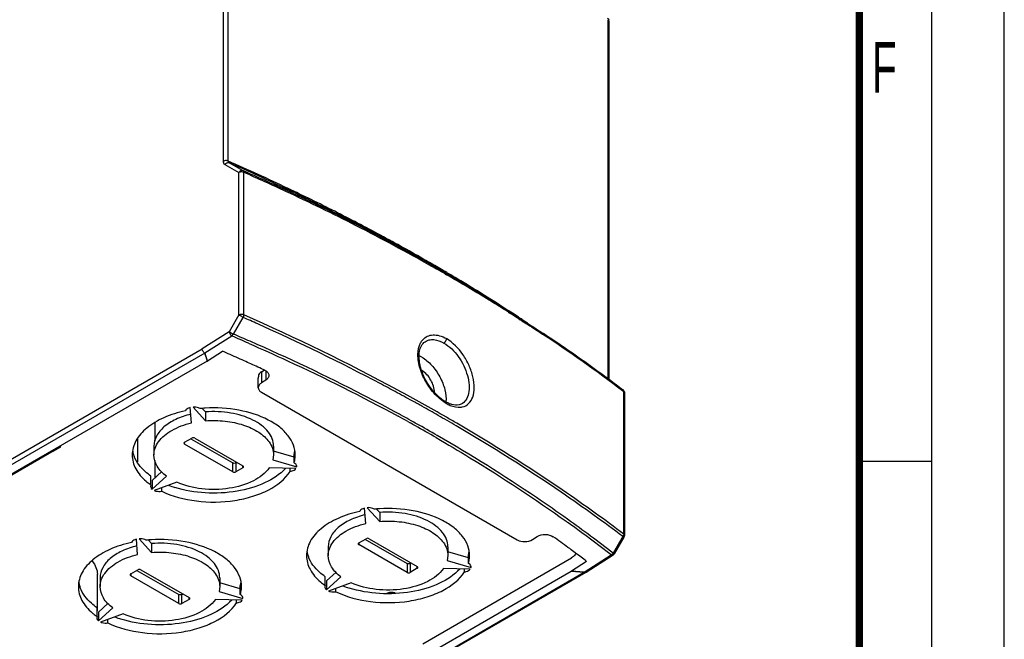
# Model space of a CAD drawing. Header units: millimetres. Extents: x 0 to 594, y 0 to 420.
# Tile 28 of 38: x 526 to 594, y 98 to 140. Entities that reach past the tile are written whole.
import ezdxf

# ---------------------------------------------------------------- set-up
doc = ezdxf.new("R2010")
doc.units = ezdxf.units.MM
doc.header["$LTSCALE"] = 32.67
doc.layers.get('0').update_dxf_attribs({"linetype": 'CONTINUOUS'})
doc.styles.add('TEXTSTYLE_2', font='txt', dxfattribs={"width": 0.6})

msp = doc.modelspace()

# ---------------------------------------------------------------- linework, layer by layer
at = {"color": 7, "linetype": 'CONTINUOUS'}
for p, q in [((594, 0), (594, 420)), ((566.7319, 140.3814), (566.7319, 115.6166)), ((541.4964, 130.0472), (540.5306, 130.5948)), ((554.5082, 123.5403), (555.4653, 122.9877)), ((555.4653, 122.9877), (555.5261, 122.9526)), ((555.5261, 122.9526), (555.5559, 122.9354)), ((559.749, 120.4026), (559.9417, 120.2808)), ((540.8264, 118.7717), (541.4965, 119.9255)), ((560.3729, 120.0064), (560.3976, 119.9905)), ((560.3976, 119.9905), (560.4669, 119.9462)), ((560.4669, 119.9462), (560.498, 119.9262)), ((560.498, 119.9262), (560.6569, 119.8242)), ((560.6569, 119.8242), (560.7236, 119.7813)), ((560.7236, 119.7813), (560.7672, 119.7532)), ((560.7672, 119.7532), (560.7982, 119.7332)), ((560.7982, 119.7332), (560.9809, 119.6151)), ((560.9809, 119.6151), (561.097, 119.5398)), ((561.097, 119.5398), (561.2149, 119.4632)), ((561.2149, 119.4632), (561.2457, 119.4431)), ((561.2457, 119.4431), (561.3139, 119.3987)), ((561.3139, 119.3987), (561.3474, 119.3768)), ((561.3474, 119.3768), (561.4004, 119.3422)), ((561.4004, 119.3422), (561.4311, 119.3221)), ((561.4311, 119.3221), (561.5569, 119.2397)), ((561.5569, 119.2397), (561.7082, 119.1403)), ((561.7082, 119.1403), (561.7389, 119.1201)), ((561.7389, 119.1201), (561.7818, 119.0918)), ((561.7818, 119.0918), (561.8125, 119.0716)), ((561.8125, 119.0716), (562.0311, 118.9271)), ((562.0311, 118.9271), (562.1848, 118.825)), ((554.0477, 118.2436), (554.0503, 118.2454)), ((562.1848, 118.825), (562.2153, 118.8048)), ((539.0439, 116.9175), (540.0893, 117.5843)), ((539.0305, 116.9094), (506.3025, 98.0139)), ((538.8515, 117.4472), (539.0305, 116.9094)), ((542.7578, 116.1632), (542.9638, 116.2905)), ((542.5473, 115.0755), (542.5473, 115.7282)), ((543.0697, 115.6041), (542.7578, 115.3984)), ((542.7669, 114.7599), (560.4098, 104.5738)), ((555.4651, 114.1007), (555.4657, 114.1004)), ((567.8021, 114.7165), (567.8021, 104.8835)), ((537.9328, 112.639), (537.8522, 113.7049)), ((538.0453, 113.7348), (538.8987, 112.7884)), ((538.8987, 113.4008), (538.6865, 113.6361)), ((556.5376, 113.9404), (556.5342, 113.9386)), ((538.8987, 113.4008), (538.8987, 112.7884)), ((552.3609, 113.1971), (552.277, 113.2429)), ((553.099, 112.7907), (552.9368, 112.8806)), ((535.4148, 112.6656), (535.4148, 111.4152)), ((534.2122, 111.516), (534.2122, 109.9636)), ((537.4602, 111.3079), (537.9552, 111.5937)), ((537.8845, 111.5529), (540.7836, 109.8791)), ((538.1673, 111.5937), (541.4907, 109.6749)), ((528.4093, 110.6956), (528.9396, 111.0018)), ((528.4093, 110.6956), (528.4093, 110.7772)), ((535.3505, 111.0426), (535.3505, 110.4302)), ((540.7836, 109.2667), (537.4602, 111.1855)), ((543.6005, 111.0426), (543.6005, 110.4302)), ((545.0207, 110.2705), (543.6005, 110.6974)), ((535.4148, 110.055), (535.4148, 108.8394)), ((543.5997, 110.4302), (543.56, 110.0972)), ((543.56, 110.0972), (545.1992, 109.6045)), ((545.0207, 109.8852), (545.0207, 110.4976)), ((540.9958, 109.8791), (541.0665, 109.9199)), ((541.4907, 109.5525), (540.9958, 109.2667)), ((545.1475, 109.493), (543.3011, 109.5395)), ((544.7498, 109.3014), (544.7498, 109.503)), ((545.1992, 109.6045), (545.1992, 109.6371)), ((545.1992, 109.6045), (545.2018, 109.6371)), ((584, 110), (589, 110)), ((535.1452, 108.3575), (535.1452, 108.9698)), ((535.9026, 109.2815), (535.2336, 108.6752)), ((535.2336, 108.0628), (536.2266, 108.9627)), ((535.2336, 108.6752), (535.2336, 108.0628)), ((535.1452, 108.3575), (535.1227, 108.2635)), ((536.9337, 108.5545), (535.3751, 107.9812)), ((535.8854, 107.9301), (535.8854, 108.1689)), ((549.9536, 105.6987), (549.873, 106.7647)), ((550.0662, 106.7946), (550.9195, 105.8482)), ((550.9195, 106.4605), (550.7073, 106.6959)), ((550.9195, 106.4605), (550.9195, 105.8482)), ((534.2205, 103.5554), (534.1398, 104.6214)), ((534.333, 104.6513), (535.1864, 103.7049)), ((549.481, 104.3677), (549.976, 104.6535)), ((549.9053, 104.6127), (552.8044, 102.9389)), ((550.1882, 104.6535), (553.5116, 102.7347)), ((561.4611, 104.6001), (561.7841, 104.7994)), ((563.0403, 104.6824), (562.887, 104.7925)), ((567.7683, 104.758), (567.0982, 103.6042)), ((567.6926, 104.8011), (567.4692, 104.4165)), ((535.1864, 104.3172), (534.9741, 104.5526)), ((535.1864, 104.3172), (535.1864, 103.7049)), ((547.3713, 104.1024), (547.3713, 103.49)), ((552.8044, 102.3265), (549.481, 104.2452)), ((555.6213, 104.1024), (555.6213, 103.49)), ((567.4692, 104.4165), (567.0225, 103.6473)), ((553.9005, 97.4071), (564.1535, 103.3267)), ((555.6205, 103.49), (555.5808, 103.157)), ((557.0415, 103.3303), (555.6213, 103.7572)), ((557.0415, 102.945), (557.0415, 103.5574)), ((564.4322, 103.663), (564.407, 103.6817)), ((567.0165, 103.519), (565.1519, 102.3296)), ((553.0166, 102.9389), (553.0873, 102.9797)), ((553.5116, 102.6123), (553.0166, 102.3265)), ((557.1683, 102.5528), (555.322, 102.5993)), ((555.5808, 103.157), (557.2201, 102.6643)), ((556.7706, 102.3612), (556.7706, 102.5628)), ((557.2201, 102.6643), (557.2201, 102.6969)), ((557.2201, 102.6643), (557.2226, 102.6969)), ((565.1916, 103.0915), (564.1462, 102.4247)), ((531.4048, 83.521), (564.1328, 102.4166)), ((531.4498, 99.6731), (531.4498, 102.204)), ((531.6382, 101.9591), (531.6382, 101.3467)), ((565.1489, 102.3278), (531.6801, 83.0046)), ((533.7479, 102.2244), (534.2429, 102.5102)), ((537.0713, 100.1832), (533.7479, 102.1019)), ((534.1722, 102.4694), (537.0713, 100.7955)), ((534.455, 102.5102), (537.7784, 100.5914)), ((539.8882, 101.9591), (539.8882, 101.3467)), ((547.166, 101.4172), (547.166, 102.0296)), ((547.9234, 102.3412), (547.2545, 101.735)), ((547.2545, 101.1226), (548.2474, 102.0225)), ((565.0299, 102.3439), (564.1462, 102.4247)), ((565.1519, 102.3296), (565.1489, 102.3278)), ((539.8874, 101.3467), (539.8476, 101.0137)), ((541.3084, 101.187), (539.8882, 101.6139)), ((541.3084, 100.8017), (541.3084, 101.4141)), ((547.166, 101.4172), (547.1435, 101.3233)), ((547.2545, 101.735), (547.2545, 101.1226)), ((548.9545, 101.6143), (547.3959, 101.041)), ((547.9062, 100.9899), (547.9062, 101.2287)), ((537.2835, 100.7955), (537.3542, 100.8364)), ((539.8476, 101.0137), (541.4869, 100.521)), ((541.4869, 100.521), (541.4869, 100.5536)), ((541.4869, 100.521), (541.4895, 100.5536)), ((551.4256, 100.8772), (551.4094, 100.8679)), ((531.4329, 99.2739), (531.4329, 99.8863)), ((532.1903, 100.1979), (531.5213, 99.5917)), ((531.5213, 98.9793), (532.5143, 99.8792)), ((537.7784, 100.469), (537.2835, 100.1832)), ((541.4352, 100.4095), (539.5888, 100.456)), ((541.0375, 100.2179), (541.0375, 100.4195)), ((531.4329, 99.2739), (531.4104, 99.18)), ((531.5213, 99.5917), (531.5213, 98.9793)), ((533.2214, 99.471), (531.6628, 98.8977)), ((532.1731, 98.8466), (532.1731, 99.0854))]:
    msp.add_line(p, q, dxfattribs=at)
at = {"color": 2, "linetype": 'CONTINUOUS'}
msp.add_line((589, 5), (589, 415), dxfattribs=at)
at = {"color": 9, "linetype": 'CONTINUOUS'}
for p, q in [((540.1422, 130.6997), (540.1422, 155.5886)), ((540.4705, 130.7125), (540.4705, 155.6014)), ((566.6808, 115.6535), (566.6808, 140.4688)), ((540.2467, 130.4714), (541.2124, 129.9237)), ((541.2124, 120.0908), (541.2124, 129.9237)), ((541.541, 120.1034), (541.541, 129.9364)), ((555.4309, 122.923), (555.5171, 122.8733)), ((555.6056, 122.9834), (555.5458, 123.0187)), ((559.7999, 120.2887), (559.9028, 120.2237)), ((541.2124, 120.0908), (540.5423, 118.937)), ((541.4965, 119.9255), (541.4785, 119.9359)), ((560.3344, 119.9495), (560.4286, 119.8894)), ((560.496, 119.9381), (560.4006, 120.0007)), ((560.4286, 119.8894), (560.4597, 119.8695)), ((560.4597, 119.8695), (560.6188, 119.7675)), ((560.5257, 119.9186), (560.496, 119.9381)), ((560.6806, 119.8167), (560.5257, 119.9186)), ((560.6188, 119.7675), (560.6854, 119.7247)), ((560.751, 119.7703), (560.6806, 119.8167)), ((560.6854, 119.7247), (560.7292, 119.6966)), ((560.7292, 119.6966), (560.9431, 119.5586)), ((560.7806, 119.7508), (560.751, 119.7703)), ((560.796, 119.7406), (560.7806, 119.7508)), ((561.0043, 119.6027), (560.796, 119.7406)), ((560.9431, 119.5586), (561.0593, 119.4834)), ((561.1241, 119.5231), (561.0043, 119.6027)), ((540.5423, 118.937), (538.6809, 117.7497)), ((561.0593, 119.4834), (561.1773, 119.4068)), ((561.1773, 119.4068), (561.2081, 119.3868)), ((561.2081, 119.3868), (561.2764, 119.3424)), ((561.2764, 119.3424), (561.363, 119.2859)), ((561.363, 119.2859), (561.3938, 119.2658)), ((561.3938, 119.2658), (561.5197, 119.1835)), ((561.5197, 119.1835), (561.6711, 119.0842)), ((561.6711, 119.0842), (561.7449, 119.0357)), ((561.7449, 119.0357), (561.7755, 119.0156)), ((561.7755, 119.0156), (561.9944, 118.8712)), ((561.9944, 118.8712), (562.1482, 118.7692)), ((540.7283, 118.6364), (538.8669, 117.4491)), ((562.1482, 118.7692), (562.1788, 118.7489)), ((504.9819, 98.2936), (538.6809, 117.7497)), ((541.8796, 118.1394), (541.9066, 118.1277)), ((538.8515, 117.4472), (505.5675, 98.2306)), ((539.0439, 116.9175), (538.8669, 117.4491)), ((542.7578, 116.1632), (542.7578, 115.3984)), ((543.0698, 116.2246), (543.0697, 115.6041)), ((551.0408, 115.3111), (550.991, 115.3374)), ((551.8458, 114.882), (551.6254, 115.0002)), ((551.9845, 114.8074), (551.8458, 114.882)), ((567.6685, 114.8662), (567.7507, 114.8042)), ((567.7507, 104.9712), (567.7507, 114.8042)), ((552.8538, 112.7362), (553.016, 112.6463)), ((528.4093, 110.6956), (521.3382, 106.6131)), ((537.4602, 111.1855), (537.4602, 111.3079)), ((540.7836, 109.2667), (540.7836, 109.8791)), ((540.9958, 109.8791), (540.9958, 109.2667)), ((541.4907, 109.5525), (541.4907, 109.6749)), ((567.7073, 104.7927), (567.6926, 104.8011)), ((549.481, 104.3677), (549.481, 104.2452)), ((565.0299, 102.3439), (566.8913, 103.5312)), ((567.0225, 103.6473), (567.0831, 103.6126)), ((552.8044, 102.9389), (552.8044, 102.3265)), ((553.0166, 102.9389), (553.0166, 102.3265)), ((553.5116, 102.6123), (553.5116, 102.7347)), ((531.7428, 83.1183), (565.0268, 102.3349)), ((533.7479, 102.2244), (533.7479, 102.1019)), ((564.1328, 102.4166), (565.0268, 102.3349)), ((537.0713, 100.1832), (537.0713, 100.7955)), ((537.2835, 100.1832), (537.2835, 100.7955)), ((537.7784, 100.469), (537.7784, 100.5914))]:
    msp.add_line(p, q, dxfattribs=at)
at = {"color": 7, "linetype": 'CONTINUOUS', "const_width": 0.5}
msp.add_lwpolyline([(584, 410), (584, 10)], dxfattribs=at)
at = {"color": 7, "linetype": 'CONTINUOUS'}
msp.add_lwpolyline([(564.1328, 102.4166), (564.1373, 102.4192), (564.1417, 102.4219), (564.1462, 102.4247)], dxfattribs=at)
for centre, radius, start, end in [((566.4797, 140.381), 0.2522, 0.050211, 16.978971), ((490.3012, 10.1115), 130.3357, 59.204259, 59.955954), ((491.8021, 12.6292), 127.4046, 58.431749, 59.204354), ((493.2508, 14.9884), 124.6361, 57.755149, 58.431409), ((494.3772, 16.7759), 122.5233, 57.409047, 57.648049), ((485.4865, -11.0643), 141.1378, 66.406546, 66.914916), ((498.8783, 23.5841), 114.3615, 53.603999, 56.369761), ((481.6995, -16.0327), 145.818, 66.233111, 66.394993), ((482.2491, -14.7872), 144.4566, 65.751179, 66.233491), ((482.5689, -14.0745), 143.6754, 65.548685, 65.750765), ((552.7892, 115.4003), 2.0576, 59.933658, 65.463263), ((483.3559, -12.3486), 141.7786, 65.120617, 65.549512), ((502.6496, 28.7881), 107.9348, 52.935926, 53.576282), ((556.6079, 116.0793), 2.2849, 240.005715, 242.503925), ((539.4624, 104.1512), 9.5261, 93.453537, 95.607981), ((493.8951, 6.1411), 121.9804, 61.051369, 61.36), ((494.4372, 7.1202), 120.8613, 60.764805, 60.963628), ((495.2225, 8.5177), 119.2583, 59.977156, 60.766118), ((528.9095, 111.5603), 0.999, 235.773655, 239.948838), ((529.3724, 111.7533), 0.8673, 234.738858, 240.060082), ((535.8436, 111.0612), 1.9946, 189.524979, 197.872529), ((543.132, 111.0553), 1.9694, 343.547665, 350.971429), ((535.9395, 111.0909), 2.095, 197.839436, 200.666274), ((543.1449, 110.4397), 1.9561, 343.532662, 353.98837), ((543.2089, 110.431), 1.8915, 354.045616, 359.974538), ((538.9722, 115.1523), 7.2971, 249.094312, 252.604781), ((551.4832, 97.211), 9.5261, 93.453537, 95.607981), ((506.843, 26.3247), 97.9814, 52.106686, 54.400964), ((502.0885, 19.9963), 104.3401, 53.58799, 54.255969), ((567.552, 104.8835), 0.2501, 329.761498, 359.933271), ((535.7501, 95.0677), 9.5261, 93.453537, 95.607981), ((502.843, 21.0218), 103.0669, 53.321738, 53.587157), ((547.8644, 104.121), 1.9946, 189.524979, 197.872529), ((547.9603, 104.1507), 2.095, 197.839436, 200.666274), ((555.1528, 104.1151), 1.9694, 343.547665, 350.971429), ((555.1657, 103.4995), 1.9561, 343.532662, 353.98837), ((555.2297, 103.4908), 1.8915, 354.045616, 359.974538), ((503.5035, 21.907), 101.9625, 52.770631, 53.304691), ((566.883, 103.7292), 0.2489, 322.359727, 329.957548), ((532.1313, 101.9777), 1.9946, 189.524979, 197.872529), ((532.2272, 102.0074), 2.095, 197.839436, 200.666274), ((539.4196, 101.9718), 1.9694, 343.547665, 350.971429), ((539.4966, 101.3475), 1.8915, 354.045616, 359.974538), ((550.993, 108.212), 7.2971, 249.094312, 252.604781), ((539.4326, 101.3562), 1.9561, 343.532662, 353.98837), ((551.7553, 100.6324), 0.34, 48.401934, 59.953196), ((535.2599, 106.0687), 7.2971, 249.094312, 252.604781)]:
    msp.add_arc(centre, radius, start, end, dxfattribs=at)
at = {"color": 9, "linetype": 'CONTINUOUS'}
for centre, radius, start, end in [((478.9079, -9.2753), 152.9265, 64.561296, 66.261477), ((478.8887, -9.5285), 153.0825, 64.595875, 66.254732), ((478.7611, -12.1467), 155.4182, 64.970383, 66.193089), ((478.3366, -13.2964), 156.5581, 65.018297, 66.189561), ((481.2906, -6.958), 149.565, 62.953327, 65.018581), ((481.2105, -6.9327), 149.6575, 63.596596, 64.975533), ((480.8215, -5.446), 148.5656, 63.906922, 64.593748), ((480.8756, -5.1248), 148.3332, 63.871366, 64.559003), ((482.1743, -2.6843), 145.4904, 63.195979, 63.90703), ((482.2314, -2.3612), 145.255, 63.159577, 63.871475), ((483.0371, -3.2474), 145.5444, 62.892803, 63.595485), ((483.5927, 0.123), 142.3452, 62.481084, 63.196016), ((483.6528, 0.4475), 142.1071, 62.443818, 63.159614), ((485.0495, 2.9191), 139.1923, 61.749834, 62.481108), ((485.1168, 3.2528), 138.9427, 61.703701, 62.443863), ((485.6419, 1.6128), 139.953, 60.537169, 62.944374), ((486.5365, 3.4795), 137.9619, 60.479861, 62.913511), ((487.7355, 7.8685), 133.5611, 60.003882, 61.759874), ((486.573, 5.9576), 135.8709, 60.945904, 61.703743), ((488.0605, 8.6349), 132.8081, 60.182033, 60.94593), ((489.0614, 10.3874), 130.7899, 59.930426, 60.180723), ((488.9719, 7.6093), 133.0941, 60.043778, 60.515595), ((489.0356, 7.9254), 132.8617, 60.000563, 60.472986), ((489.7902, 11.6441), 129.3372, 59.442362, 59.93087), ((490.8704, 13.4719), 127.2141, 58.871559, 59.411498), ((490.2723, 9.8596), 130.4951, 59.25026, 60.001388), ((491.642, 14.7522), 125.7192, 58.635371, 58.87096), ((491.7732, 12.382), 127.5599, 58.478333, 59.250356), ((492.6503, 16.4005), 123.787, 57.855728, 58.636779), ((493.2693, 14.8222), 124.6976, 57.755387, 58.478161), ((493.9185, 18.4224), 121.4003, 57.347631, 57.854793), ((494.6943, 19.6346), 119.961, 57.032158, 57.347245), ((494.3474, 16.5349), 122.6738, 57.458784, 57.697614), ((495.2248, 20.4529), 118.9859, 56.786504, 57.032064), ((477.8598, -24.2786), 157.6212, 65.782706, 66.188305), ((564.6128, 159.9765), 47.5776, 239.607556, 240.00335), ((482.1314, -15.082), 147.4818, 62.166582, 65.830595), ((485.0337, -11.9663), 141.9823, 66.398463, 66.904502), ((499.3436, 24.085), 113.62, 53.033706, 56.424958), ((485.5789, -8.4637), 140.0195, 61.855655, 62.126585), ((486.7189, -6.3451), 137.6137, 61.127987, 61.688374), ((487.5907, -4.7614), 135.8059, 60.803652, 61.127467), ((488.4512, -3.2239), 134.044, 60.257593, 60.804138), ((556.8832, 116.348), 2.7284, 237.779022, 239.954874), ((556.3996, 114.7323), 1.0123, 277.309205, 282.534423), ((493.94, 6.292), 121.6603, 61.036767, 61.39118), ((489.6178, -1.1832), 131.6933, 59.63119, 60.25783), ((489.8989, -0.6153), 131.2378, 59.634123, 60.000329), ((494.5182, 7.336), 120.4668, 60.749233, 60.948683), ((495.3045, 8.7343), 118.8626, 59.959083, 60.750556), ((502.3239, 18.252), 108.4612, 52.937055, 54.232872), ((502.3134, 18.3314), 108.5748, 52.936966, 54.22245), ((504.8986, 23.7212), 101.0591, 53.802981, 54.363252), ((506.3677, 25.7219), 98.5769, 52.122634, 53.805313), ((574.1523, 115.9782), 12.9095, 240.049968, 240.238074), ((566.7067, 103.8663), 0.3844, 316.168894, 325.260214)]:
    msp.add_arc(centre, radius, start, end, dxfattribs=at)
at = {"color": 7, "linetype": 'CONTINUOUS'}
for centre, major_axis, ratio, start_param, end_param in [((539.0347, 117.116), (0.1747, 0.2203), 0.5487775, -2.1956505, -2.1327306), ((543.2973, 115.8625), (0.75, 0.0115), 0.5873369, 2.3646111, 2.8708446), ((543.2973, 116.1688), (0.5281, 0.9306), 0.5722902, -4.1929901, -3.9312785)]:
    msp.add_ellipse(centre, major_axis=major_axis, ratio=ratio, start_param=start_param, end_param=end_param, dxfattribs=at)
for points in [[(566.6323, 140.5811), (566.6734, 140.5501), (566.7059, 140.5039), (566.7209, 140.4547)], [(567.7028, 114.916), (567.7621, 114.8712), (567.8021, 114.7908), (567.8021, 114.7165)], [(538.1673, 111.5937), (538.1061, 111.6291), (538.0164, 111.6291), (537.9552, 111.5937)], [(540.9958, 109.8791), (540.9345, 109.8437), (540.8449, 109.8437), (540.7836, 109.8791)], [(541.5296, 109.636), (541.5219, 109.6526), (541.5066, 109.6658), (541.4907, 109.6749)], [(541.5347, 109.6137), (541.5347, 109.6213), (541.5328, 109.6291), (541.5296, 109.636)], [(545.1283, 109.8034), (545.0973, 109.8361), (545.06, 109.8631), (545.0207, 109.8852)], [(540.7836, 109.2667), (540.8449, 109.2313), (540.9345, 109.2313), (540.9958, 109.2667)], [(550.1882, 104.6535), (550.1269, 104.6889), (550.0373, 104.6889), (549.976, 104.6535)], [(567.0165, 103.519), (567.0407, 103.5344), (567.0625, 103.5544), (567.0801, 103.5772)], [(534.455, 102.5102), (534.3938, 102.5455), (534.3041, 102.5455), (534.2429, 102.5102)], [(553.0166, 102.9389), (552.9553, 102.9035), (552.8657, 102.9035), (552.8044, 102.9389)], [(553.5505, 102.6957), (553.5427, 102.7124), (553.5275, 102.7255), (553.5116, 102.7347)], [(553.5555, 102.6735), (553.5555, 102.6811), (553.5537, 102.6888), (553.5505, 102.6957)], [(557.1491, 102.8632), (557.1181, 102.8959), (557.0808, 102.9229), (557.0415, 102.945)], [(552.8044, 102.3265), (552.8657, 102.2911), (552.9553, 102.2911), (553.0166, 102.3265)], [(537.2835, 100.7955), (537.2222, 100.7602), (537.1326, 100.7602), (537.0713, 100.7955)], [(537.8173, 100.5524), (537.8096, 100.5691), (537.7943, 100.5822), (537.7784, 100.5914)], [(537.8224, 100.5302), (537.8224, 100.5378), (537.8205, 100.5455), (537.8173, 100.5524)], [(541.4159, 100.7199), (541.3849, 100.7526), (541.3476, 100.7796), (541.3084, 100.8017)], [(537.0713, 100.1832), (537.1326, 100.1478), (537.2222, 100.1478), (537.2835, 100.1832)]]:
    msp.add_open_spline(points, degree=3, dxfattribs=at)
at = {"color": 9, "linetype": 'CONTINUOUS'}
for points in [[(566.7282, 140.4061), (566.7206, 140.4312), (566.7017, 140.453), (566.6808, 140.4688)], [(566.732, 140.3814), (566.732, 140.3897), (566.7307, 140.3981), (566.7282, 140.4061)], [(541.5158, 130.0299), (541.5107, 130.0365), (541.504, 130.0442), (541.4957, 130.0448)], [(553.7392, 118.1616), (553.7806, 118.2409), (553.8309, 118.3164), (553.8896, 118.3839)], [(567.744, 114.854), (567.737, 114.8778), (567.7226, 114.901), (567.7028, 114.916)], [(567.7507, 114.8042), (567.7507, 114.8209), (567.7487, 114.8379), (567.744, 114.854)], [(567.6926, 104.8012), (567.716, 104.8357), (567.7345, 104.8747), (567.744, 104.9154)], [(567.744, 104.9154), (567.7482, 104.9336), (567.7507, 104.9524), (567.7507, 104.9712)], [(566.8913, 103.5312), (566.9259, 103.5481), (566.9573, 103.5723), (566.9839, 103.6001)], [(567.0165, 103.5189), (567.0053, 103.5118), (566.9917, 103.5077), (566.9784, 103.5068)]]:
    msp.add_open_spline(points, degree=3, dxfattribs=at)
for points, knots in [([(540.4705, 130.7125), (540.3926, 130.7468), (540.27, 130.7523), (540.165, 130.7129), (540.1422, 130.6997)], [0, 0, 0, 0, 0.7636448, 1, 1, 1, 1]), ([(540.2467, 130.4714), (540.213, 130.4908), (540.1537, 130.5629), (540.1424, 130.6519), (540.1422, 130.6997)], [0, 0, 0, 0, 0.4491044, 1, 1, 1, 1]), ([(540.2467, 130.4714), (540.2759, 130.5223), (540.3592, 130.6067), (540.4834, 130.6152), (540.5306, 130.5948)], [0, 0, 0, 0, 0.5332612, 1, 1, 1, 1]), ([(540.4705, 130.7125), (540.4705, 130.6996), (540.4741, 130.6547), (540.5023, 130.6104), (540.5306, 130.5948)], [0, 0, 0, 0, 0.2837946, 1, 1, 1, 1]), ([(541.4964, 130.0472), (541.4492, 130.0676), (541.325, 130.0591), (541.2416, 129.9747), (541.2124, 129.9237)], [0, 0, 0, 0, 0.4667, 1, 1, 1, 1]), ([(541.541, 129.9364), (541.463, 129.9708), (541.3403, 129.9765), (541.2352, 129.9369), (541.2124, 129.9237)], [0, 0, 0, 0, 0.7637524, 1, 1, 1, 1]), ([(541.541, 129.9364), (541.541, 129.9459), (541.5393, 129.9782), (541.53, 130.0117), (541.5158, 130.0299)], [0, 0, 0, 0, 0.2918463, 1, 1, 1, 1]), ([(541.541, 120.1034), (541.463, 120.1378), (541.3403, 120.1435), (541.2352, 120.104), (541.2124, 120.0908)], [0, 0, 0, 0, 0.7637621, 1, 1, 1, 1]), ([(541.4785, 119.9359), (541.4545, 119.9498), (541.3657, 120.0012), (541.277, 120.0528), (541.2124, 120.0908)], [0, 0, 0, 0, 0.270127, 1, 1, 1, 1]), ([(541.541, 120.1034), (541.541, 120.0893), (541.5363, 120.028), (541.5169, 119.9682), (541.4965, 119.9255)], [0, 0, 0, 0, 0.2286041, 1, 1, 1, 1]), ([(555.5171, 113.0403), (554.4128, 113.6778), (549.8534, 116.2229), (545.1512, 118.5102), (541.541, 120.1034)], [0, 0, 0, 0, 0.2442146, 1, 1, 1, 1]), ([(540.5423, 118.937), (540.5451, 118.8771), (540.5917, 118.7601), (540.6756, 118.6668), (540.7283, 118.6364)], [0, 0, 0, 0, 0.4965646, 1, 1, 1, 1]), ([(540.7283, 118.6364), (540.738, 118.6445), (540.778, 118.6838), (540.808, 118.7324), (540.8263, 118.7717)], [0, 0, 0, 0, 0.2252489, 1, 1, 1, 1]), ([(554.8415, 114.5128), (554.5811, 114.7715), (554.127, 115.3607), (553.6799, 116.3398), (553.5049, 117.3043), (553.6141, 117.9219), (553.7392, 118.1616)], [0, 0, 0, 0, 0.2745823, 0.550193, 0.7977406, 1, 1, 1, 1]), ([(553.8896, 118.3839), (553.9762, 118.4834), (554.1947, 118.6523), (554.6125, 118.7457), (555.0718, 118.6772), (555.3683, 118.5432), (555.5171, 118.4573)], [0, 0, 0, 0, 0.2241232, 0.4530506, 0.7081594, 1, 1, 1, 1]), ([(554.0504, 118.2454), (554.1337, 118.3008), (554.3277, 118.3848), (554.7878, 118.4149), (555.1345, 118.2806), (555.3496, 118.1567)], [0, 0, 0, 0, 0.2202518, 0.4539057, 1, 1, 1, 1]), ([(555.5171, 118.4573), (555.5171, 118.4294), (555.4969, 118.3136), (555.4247, 118.2047), (555.3496, 118.1567)], [0, 0, 0, 0, 0.2386047, 1, 1, 1, 1]), ([(556.6193, 113.7441), (556.7794, 113.7798), (557.1007, 113.9509), (557.3835, 114.4548), (557.4671, 115.1032), (557.3692, 115.8471), (557.0998, 116.6256), (556.5631, 117.5804), (555.9727, 118.1908), (555.5171, 118.4573)], [0, 0, 0, 0, 0.0862213, 0.1799585, 0.2924561, 0.4247885, 0.5711856, 0.722542, 1, 1, 1, 1]), ([(541.9066, 118.1277), (542.7958, 117.7389), (546.2779, 116.1736), (549.6946, 114.462), (552.1942, 113.0986)], [0, 0, 0, 0, 0.2541981, 1, 1, 1, 1]), ([(555.3496, 118.1567), (555.74, 117.9308), (556.2487, 117.4142), (556.7291, 116.6057), (556.9856, 115.9372), (557.1061, 115.2852), (557.0805, 114.6997), (556.9026, 114.2201), (556.6653, 114.0036), (556.5376, 113.9404)], [0, 0, 0, 0, 0.2714056, 0.4199992, 0.5654955, 0.6996222, 0.8163294, 0.9142764, 1, 1, 1, 1]), ([(567.8021, 114.7165), (567.8021, 114.7412), (567.7844, 114.7757), (567.7586, 114.7982), (567.7507, 114.8042)], [0, 0, 0, 0, 0.7155364, 1, 1, 1, 1]), ([(555.4284, 114.0397), (555.3777, 114.0717), (555.1691, 114.2125), (554.9774, 114.3777), (554.8415, 114.5128)], [0, 0, 0, 0, 0.2384093, 1, 1, 1, 1]), ([(555.4657, 114.1004), (555.4739, 114.0956), (555.5074, 114.0672), (555.5171, 114.0196), (555.5171, 113.9861)], [0, 0, 0, 0, 0.2207496, 1, 1, 1, 1]), ([(555.5171, 113.9861), (555.6031, 113.9372), (555.9149, 113.7797), (556.2785, 113.6961), (556.5284, 113.7282)], [0, 0, 0, 0, 0.2819639, 1, 1, 1, 1]), ([(565.7186, 106.2573), (564.9663, 106.7993), (561.8677, 108.9735), (558.663, 110.9955), (556.1972, 112.4404)], [0, 0, 0, 0, 0.2449528, 1, 1, 1, 1]), ([(565.7906, 106.4174), (565.0363, 106.9611), (561.9291, 109.1419), (558.7151, 111.1697), (556.2422, 112.6186)], [0, 0, 0, 0, 0.2449499, 1, 1, 1, 1]), ([(554.8093, 111.6299), (555.5936, 111.1763), (558.6521, 109.3599), (561.6255, 107.3993), (563.7801, 105.8546)], [0, 0, 0, 0, 0.2547161, 1, 1, 1, 1]), ([(567.7683, 104.758), (567.7671, 104.7559), (567.7568, 104.7681), (567.7501, 104.7681), (567.7441, 104.7716)], [0, 0, 0, 0, 0.2525058, 1, 1, 1, 1]), ([(567.7507, 104.9712), (567.7586, 104.9653), (567.7844, 104.9427), (567.8021, 104.9082), (567.8021, 104.8835)], [0, 0, 0, 0, 0.2844439, 1, 1, 1, 1]), ([(566.9784, 103.5068), (566.9717, 103.5063), (566.9411, 103.5075), (566.9118, 103.5194), (566.8913, 103.5312)], [0, 0, 0, 0, 0.222389, 1, 1, 1, 1]), ([(567.0831, 103.6126), (567.0868, 103.6105), (567.0909, 103.6105), (567.0975, 103.6029), (567.0982, 103.6042)], [0, 0, 0, 0, 0.74814, 1, 1, 1, 1])]:
    msp.add_open_spline(points, degree=3, knots=knots, dxfattribs=at)
at = {"color": 7, "linetype": 'CONTINUOUS'}
for points, knots in [([(552.277, 113.2429), (551.4522, 113.6925), (548.0753, 115.4833), (544.6179, 117.1217), (541.9761, 118.2755)], [0, 0, 0, 0, 0.2457758, 1, 1, 1, 1]), ([(555.1789, 114.2924), (554.8334, 114.5557), (554.2389, 115.2336), (553.7683, 116.2299), (553.624, 117.0494), (553.6409, 117.6704), (553.84, 118.1053), (554.0474, 118.2444)], [0, 0, 0, 0, 0.2879601, 0.5857306, 0.7194609, 0.8344449, 1, 1, 1, 1]), ([(538.8623, 117.4462), (538.8098, 117.4766), (538.7264, 117.571), (538.6822, 117.6894), (538.6809, 117.7497)], [0, 0, 0, 0, 0.5017403, 1, 1, 1, 1]), ([(553.82, 117.1811), (554.0737, 117.0347), (554.5502, 116.6252), (555.0925, 115.8514), (555.4417, 114.9855), (555.516, 114.3754), (555.492, 114.0946)], [0, 0, 0, 0, 0.2402598, 0.5062611, 0.7688356, 1, 1, 1, 1]), ([(543.0035, 116.2723), (543.0804, 116.2366), (543.2146, 116.1501), (543.2803, 115.996), (543.2803, 115.9271)], [0, 0, 0, 0, 0.5516316, 1, 1, 1, 1]), ([(554.7039, 114.7316), (554.7039, 115.0324), (554.4992, 115.6273), (554.0892, 116.1038), (553.8294, 116.257)], [0, 0, 0, 0, 0.4993251, 1, 1, 1, 1]), ([(543.2803, 115.9271), (543.2802, 115.8668), (543.2328, 115.7337), (543.13, 115.6439), (543.0697, 115.6041)], [0, 0, 0, 0, 0.4550093, 1, 1, 1, 1]), ([(542.7579, 115.3985), (542.6976, 115.3587), (542.5948, 115.2689), (542.5473, 115.1358), (542.5473, 115.0755)], [0, 0, 0, 0, 0.5450895, 1, 1, 1, 1]), ([(542.5473, 115.0755), (542.5473, 115.0149), (542.5963, 114.8811), (542.7044, 114.796), (542.7669, 114.76)], [0, 0, 0, 0, 0.4564654, 1, 1, 1, 1]), ([(555.4651, 114.1007), (555.4411, 114.1146), (555.3426, 114.1738), (555.2482, 114.2396), (555.1789, 114.2924)], [0, 0, 0, 0, 0.2413288, 1, 1, 1, 1]), ([(537.5204, 113.4753), (537.0107, 113.3662), (536.0678, 113.0751), (534.8752, 112.3826), (534.0612, 111.4932), (533.8504, 110.7654), (533.8505, 110.4302)], [0, 0, 0, 0, 0.3065964, 0.575717, 0.8028376, 1, 1, 1, 1]), ([(537.8522, 113.7049), (537.8131, 113.6946), (537.6853, 113.6516), (537.5591, 113.5634), (537.5204, 113.4753)], [0, 0, 0, 0, 0.2957172, 1, 1, 1, 1]), ([(538.5315, 113.6317), (538.4987, 113.6512), (538.3464, 113.7214), (538.174, 113.7418), (538.0453, 113.7348)], [0, 0, 0, 0, 0.2281118, 1, 1, 1, 1]), ([(545.1004, 110.4302), (545.1005, 110.659), (545.0095, 111.1383), (544.6232, 111.7975), (544.0183, 112.3853), (542.9098, 113.0788), (541.1646, 113.6213), (539.664, 113.7069), (538.8886, 113.66)], [0, 0, 0, 0, 0.0896327, 0.1863559, 0.2949122, 0.4169365, 0.6956834, 1, 1, 1, 1]), ([(543.6004, 111.0426), (543.6004, 111.2141), (543.5306, 111.5739), (543.2348, 112.0665), (542.773, 112.5034), (541.9293, 113.0145), (540.6095, 113.403), (539.4794, 113.4481), (538.8987, 113.4008)], [0, 0, 0, 0, 0.0892941, 0.1858936, 0.2946554, 0.4171209, 0.6966215, 1, 1, 1, 1]), ([(555.8874, 113.9166), (555.8602, 113.9244), (555.7454, 113.9609), (555.6347, 114.01), (555.553, 114.0525)], [0, 0, 0, 0, 0.2351419, 1, 1, 1, 1]), ([(556.5349, 113.9379), (556.4924, 113.917), (556.284, 113.8442), (556.0523, 113.8697), (555.8874, 113.9166)], [0, 0, 0, 0, 0.2165703, 1, 1, 1, 1]), ([(537.885, 113.24), (537.5302, 113.1544), (536.8757, 112.9345), (536.0515, 112.43), (535.4932, 111.7931), (535.3506, 111.2798), (535.3506, 111.0426)], [0, 0, 0, 0, 0.305777, 0.5739101, 0.8012275, 1, 1, 1, 1]), ([(538.8987, 112.7884), (539.3491, 112.8251), (540.2402, 112.8131), (541.4944, 112.554), (542.549, 112.0822), (543.101, 111.6017), (543.29, 111.3367)], [0, 0, 0, 0, 0.2828521, 0.5540603, 0.7962594, 1, 1, 1, 1]), ([(535.6655, 111.343), (535.8983, 111.6668), (536.6183, 112.2323), (537.4606, 112.529), (537.9328, 112.639)], [0, 0, 0, 0, 0.4513787, 1, 1, 1, 1]), ([(563.8789, 105.9944), (563.1684, 106.5034), (560.2458, 108.5405), (557.2204, 110.4295), (554.8928, 111.7747)], [0, 0, 0, 0, 0.2453394, 1, 1, 1, 1]), ([(535.3506, 110.4302), (535.3506, 110.5876), (535.4086, 110.9155), (535.5671, 111.2061), (535.6655, 111.343)], [0, 0, 0, 0, 0.4828751, 1, 1, 1, 1]), ([(537.4602, 111.3079), (537.4537, 111.3042), (537.4326, 111.2899), (537.4163, 111.2649), (537.4163, 111.2467)], [0, 0, 0, 0, 0.2939111, 1, 1, 1, 1]), ([(537.4163, 111.2467), (537.4163, 111.2286), (537.4326, 111.2035), (537.4537, 111.1892), (537.4602, 111.1855)], [0, 0, 0, 0, 0.7060902, 1, 1, 1, 1]), ([(543.29, 111.3367), (543.387, 111.2007), (543.5434, 110.9118), (543.6004, 110.5865), (543.6004, 110.4302)], [0, 0, 0, 0, 0.5166957, 1, 1, 1, 1]), ([(533.8505, 110.4302), (533.8506, 110.104), (534.0479, 109.3981), (534.5248, 108.8609), (534.8085, 108.6174)], [0, 0, 0, 0, 0.4659762, 1, 1, 1, 1]), ([(535.1452, 108.9698), (535.0071, 109.066), (534.5292, 109.4383), (534.1342, 109.9407), (533.9793, 110.3515)], [0, 0, 0, 0, 0.2771014, 1, 1, 1, 1]), ([(536.2266, 108.9627), (535.9719, 109.1507), (535.5393, 109.5706), (535.3506, 110.1609), (535.3506, 110.4302)], [0, 0, 0, 0, 0.5403132, 1, 1, 1, 1]), ([(544.4266, 109.5013), (544.0376, 109.0848), (542.9586, 108.3904), (541.0408, 107.8417), (538.9071, 107.7317), (537.4692, 107.9759), (536.7906, 108.1888)], [0, 0, 0, 0, 0.2118824, 0.4638068, 0.7355551, 1, 1, 1, 1]), ([(543.3011, 109.5395), (543.032, 109.1542), (542.1414, 108.5064), (540.5063, 108.0449), (538.683, 108.0121), (537.4739, 108.3105), (536.9337, 108.5545)], [0, 0, 0, 0, 0.2065909, 0.4622895, 0.7394543, 1, 1, 1, 1]), ([(541.4907, 109.5525), (541.4973, 109.5563), (541.5184, 109.5705), (541.5347, 109.5956), (541.5347, 109.6137)], [0, 0, 0, 0, 0.2939111, 1, 1, 1, 1]), ([(544.7498, 109.3014), (544.792, 109.3076), (544.9363, 109.3385), (545.0815, 109.4098), (545.1475, 109.493)], [0, 0, 0, 0, 0.2865397, 1, 1, 1, 1]), ([(545.2019, 109.6371), (545.2019, 109.6517), (545.1952, 109.7133), (545.1606, 109.7693), (545.1283, 109.8034)], [0, 0, 0, 0, 0.2358226, 1, 1, 1, 1]), ([(535.8854, 107.9301), (536.6316, 107.5729), (538.3225, 107.1358), (540.4839, 107.162), (542.154, 107.5406), (543.5158, 108.0863), (544.3974, 108.7527), (544.7498, 109.3014)], [0, 0, 0, 0, 0.2598976, 0.538174, 0.6717147, 0.7951197, 1, 1, 1, 1]), ([(534.8085, 108.6174), (534.8348, 108.5948), (534.9437, 108.5039), (535.0573, 108.4186), (535.1452, 108.3575)], [0, 0, 0, 0, 0.2450304, 1, 1, 1, 1]), ([(535.1227, 108.2635), (535.1227, 108.2456), (535.1333, 108.1673), (535.187, 108.1007), (535.2336, 108.0628)], [0, 0, 0, 0, 0.2297881, 1, 1, 1, 1]), ([(535.3751, 107.9812), (535.4129, 107.9657), (535.5775, 107.9141), (535.7558, 107.909), (535.8854, 107.9301)], [0, 0, 0, 0, 0.2374968, 1, 1, 1, 1]), ([(549.873, 106.7647), (549.8339, 106.7544), (549.7061, 106.7114), (549.58, 106.6231), (549.5412, 106.5351)], [0, 0, 0, 0, 0.2957172, 1, 1, 1, 1]), ([(550.5523, 106.6915), (550.5196, 106.7109), (550.3673, 106.7812), (550.1949, 106.8016), (550.0662, 106.7946)], [0, 0, 0, 0, 0.2281118, 1, 1, 1, 1]), ([(557.1212, 103.49), (557.1213, 103.7188), (557.0303, 104.1981), (556.644, 104.8573), (556.0391, 105.4451), (554.9307, 106.1385), (553.1854, 106.6811), (551.6848, 106.7667), (550.9094, 106.7198)], [0, 0, 0, 0, 0.0896327, 0.1863559, 0.2949122, 0.4169365, 0.6956834, 1, 1, 1, 1]), ([(549.5412, 106.5351), (549.0315, 106.426), (548.0887, 106.1348), (546.896, 105.4424), (546.082, 104.553), (545.8713, 103.8252), (545.8713, 103.49)], [0, 0, 0, 0, 0.3065964, 0.575717, 0.8028376, 1, 1, 1, 1]), ([(549.9059, 106.2998), (549.5511, 106.2142), (548.8965, 105.9943), (548.0724, 105.4898), (547.5141, 104.8529), (547.3714, 104.3396), (547.3714, 104.1024)], [0, 0, 0, 0, 0.305777, 0.5739101, 0.8012275, 1, 1, 1, 1]), ([(555.6212, 104.1024), (555.6212, 104.2739), (555.5514, 104.6336), (555.2556, 105.1263), (554.7938, 105.5632), (553.9501, 106.0743), (552.6303, 106.4628), (551.5002, 106.5079), (550.9195, 106.4605)], [0, 0, 0, 0, 0.0892941, 0.1858936, 0.2946554, 0.4171209, 0.6966215, 1, 1, 1, 1]), ([(547.6863, 104.4027), (547.9191, 104.7266), (548.6391, 105.2921), (549.4814, 105.5888), (549.9536, 105.6987)], [0, 0, 0, 0, 0.4513787, 1, 1, 1, 1]), ([(550.9195, 105.8482), (551.3699, 105.8849), (552.261, 105.8728), (553.5152, 105.6138), (554.5698, 105.1419), (555.1218, 104.6615), (555.3108, 104.3965)], [0, 0, 0, 0, 0.2828521, 0.5540603, 0.7962594, 1, 1, 1, 1]), ([(534.1398, 104.6214), (534.1008, 104.6111), (533.973, 104.5681), (533.8468, 104.4798), (533.8081, 104.3918)], [0, 0, 0, 0, 0.2957172, 1, 1, 1, 1]), ([(534.8192, 104.5482), (534.7864, 104.5676), (534.6341, 104.6379), (534.4617, 104.6583), (534.333, 104.6513)], [0, 0, 0, 0, 0.2281118, 1, 1, 1, 1]), ([(541.3881, 101.3467), (541.3882, 101.5755), (541.2971, 102.0547), (540.9109, 102.714), (540.3059, 103.3018), (539.1975, 103.9952), (537.4523, 104.5378), (535.9517, 104.6234), (535.1763, 104.5765)], [0, 0, 0, 0, 0.0896327, 0.1863559, 0.2949122, 0.4169365, 0.6956834, 1, 1, 1, 1]), ([(560.4098, 104.5738), (560.5649, 104.4843), (560.9388, 104.4183), (561.3061, 104.5045), (561.4612, 104.6001)], [0, 0, 0, 0, 0.4956523, 1, 1, 1, 1]), ([(561.7841, 104.7993), (561.9497, 104.9015), (562.3391, 104.9861), (562.7358, 104.9009), (562.887, 104.7925)], [0, 0, 0, 0, 0.5112864, 1, 1, 1, 1]), ([(533.8081, 104.3918), (533.2984, 104.2827), (532.3555, 103.9915), (531.1629, 103.2991), (530.3489, 102.4097), (530.1381, 101.6819), (530.1382, 101.3467)], [0, 0, 0, 0, 0.3065964, 0.575717, 0.8028376, 1, 1, 1, 1]), ([(534.1727, 104.1565), (533.8179, 104.0709), (533.1634, 103.851), (532.3392, 103.3465), (531.7809, 102.7096), (531.6383, 102.1963), (531.6383, 101.9591)], [0, 0, 0, 0, 0.305777, 0.5739101, 0.8012275, 1, 1, 1, 1]), ([(539.888, 101.9591), (539.888, 102.1306), (539.8183, 102.4903), (539.5225, 102.983), (539.0607, 103.4199), (538.2169, 103.931), (536.8972, 104.3195), (535.7671, 104.3646), (535.1864, 104.3172)], [0, 0, 0, 0, 0.0892941, 0.1858936, 0.2946554, 0.4171209, 0.6966215, 1, 1, 1, 1]), ([(547.3714, 103.49), (547.3714, 103.6473), (547.4294, 103.9753), (547.5879, 104.2659), (547.6863, 104.4027)], [0, 0, 0, 0, 0.4828751, 1, 1, 1, 1]), ([(549.481, 104.3677), (549.4745, 104.3639), (549.4534, 104.3497), (549.4371, 104.3246), (549.4371, 104.3065)], [0, 0, 0, 0, 0.2939111, 1, 1, 1, 1]), ([(549.4371, 104.3065), (549.4371, 104.2883), (549.4534, 104.2632), (549.4745, 104.249), (549.481, 104.2452)], [0, 0, 0, 0, 0.7060902, 1, 1, 1, 1]), ([(555.3108, 104.3965), (555.4078, 104.2605), (555.5642, 103.9716), (555.6212, 103.6463), (555.6212, 103.49)], [0, 0, 0, 0, 0.5166957, 1, 1, 1, 1]), ([(531.9532, 102.2594), (532.186, 102.5833), (532.906, 103.1488), (533.7483, 103.4455), (534.2205, 103.5554)], [0, 0, 0, 0, 0.4513787, 1, 1, 1, 1]), ([(535.1864, 103.7049), (535.6368, 103.7416), (536.5279, 103.7295), (537.7821, 103.4705), (538.8367, 102.9986), (539.3887, 102.5182), (539.5777, 102.2532)], [0, 0, 0, 0, 0.2828521, 0.5540603, 0.7962594, 1, 1, 1, 1]), ([(545.8713, 103.49), (545.8714, 103.1638), (546.0687, 102.4579), (546.5456, 101.9207), (546.8293, 101.6772)], [0, 0, 0, 0, 0.4659762, 1, 1, 1, 1]), ([(547.166, 102.0296), (547.0279, 102.1258), (546.55, 102.498), (546.155, 103.0005), (546.0001, 103.4113)], [0, 0, 0, 0, 0.2771014, 1, 1, 1, 1]), ([(548.2474, 102.0225), (547.9927, 102.2105), (547.5601, 102.6304), (547.3714, 103.2207), (547.3714, 103.49)], [0, 0, 0, 0, 0.5403132, 1, 1, 1, 1]), ([(564.4379, 103.6599), (564.4306, 103.6278), (564.3768, 103.4874), (564.2537, 103.3845), (564.1535, 103.3267)], [0, 0, 0, 0, 0.2210373, 1, 1, 1, 1]), ([(531.0917, 103.1208), (531.2012, 102.9859), (531.3709, 102.6946), (531.4498, 102.3627), (531.4498, 102.204)], [0, 0, 0, 0, 0.5225538, 1, 1, 1, 1]), ([(556.4474, 102.5611), (556.0585, 102.1446), (554.9794, 101.4501), (553.0616, 100.9015), (550.9279, 100.7915), (549.49, 101.0357), (548.8114, 101.2486)], [0, 0, 0, 0, 0.2118824, 0.4638068, 0.7355551, 1, 1, 1, 1]), ([(555.322, 102.5993), (555.0528, 102.214), (554.1622, 101.5662), (552.5271, 101.1047), (550.7038, 101.0719), (549.4947, 101.3703), (548.9545, 101.6143)], [0, 0, 0, 0, 0.2065909, 0.4622895, 0.7394543, 1, 1, 1, 1]), ([(553.5116, 102.6123), (553.5181, 102.616), (553.5392, 102.6302), (553.5555, 102.6553), (553.5555, 102.6735)], [0, 0, 0, 0, 0.2939111, 1, 1, 1, 1]), ([(556.7706, 102.3612), (556.8128, 102.3674), (556.9571, 102.3983), (557.1023, 102.4696), (557.1683, 102.5528)], [0, 0, 0, 0, 0.2865397, 1, 1, 1, 1]), ([(557.2227, 102.6969), (557.2227, 102.7114), (557.216, 102.7731), (557.1814, 102.8291), (557.1491, 102.8632)], [0, 0, 0, 0, 0.2358226, 1, 1, 1, 1]), ([(531.6383, 101.3467), (531.6383, 101.504), (531.6963, 101.832), (531.8548, 102.1226), (531.9532, 102.2594)], [0, 0, 0, 0, 0.4828751, 1, 1, 1, 1]), ([(533.7479, 102.2244), (533.7414, 102.2206), (533.7203, 102.2064), (533.704, 102.1813), (533.704, 102.1632)], [0, 0, 0, 0, 0.2939111, 1, 1, 1, 1]), ([(533.704, 102.1632), (533.704, 102.145), (533.7203, 102.1199), (533.7414, 102.1057), (533.7479, 102.1019)], [0, 0, 0, 0, 0.7060902, 1, 1, 1, 1]), ([(539.5777, 102.2532), (539.6747, 102.1172), (539.831, 101.8283), (539.888, 101.503), (539.888, 101.3467)], [0, 0, 0, 0, 0.5166957, 1, 1, 1, 1]), ([(547.9062, 100.9899), (548.6524, 100.6327), (550.3434, 100.1955), (552.5047, 100.2217), (554.1748, 100.6004), (555.5367, 101.146), (556.4183, 101.8124), (556.7706, 102.3612)], [0, 0, 0, 0, 0.2598976, 0.538174, 0.6717147, 0.7951197, 1, 1, 1, 1]), ([(565.1489, 102.3278), (565.1409, 102.3232), (565.0997, 102.3085), (565.0541, 102.3243), (565.0253, 102.341)], [0, 0, 0, 0, 0.2182366, 1, 1, 1, 1]), ([(530.1382, 101.3467), (530.1383, 101.0205), (530.3356, 100.3146), (530.8125, 99.7774), (531.0962, 99.5339)], [0, 0, 0, 0, 0.4659762, 1, 1, 1, 1]), ([(531.4329, 99.8863), (531.2947, 99.9825), (530.8169, 100.3547), (530.4219, 100.8572), (530.267, 101.268)], [0, 0, 0, 0, 0.2771014, 1, 1, 1, 1]), ([(532.5143, 99.8792), (532.2596, 100.0672), (531.827, 100.4871), (531.6383, 101.0774), (531.6383, 101.3467)], [0, 0, 0, 0, 0.5403132, 1, 1, 1, 1]), ([(546.8293, 101.6772), (546.8557, 101.6546), (546.9645, 101.5636), (547.0781, 101.4784), (547.166, 101.4172)], [0, 0, 0, 0, 0.2450304, 1, 1, 1, 1]), ([(547.1435, 101.3233), (547.1435, 101.3054), (547.1541, 101.227), (547.2078, 101.1605), (547.2545, 101.1226)], [0, 0, 0, 0, 0.2297881, 1, 1, 1, 1]), ([(537.7784, 100.469), (537.785, 100.4727), (537.806, 100.4869), (537.8224, 100.512), (537.8224, 100.5302)], [0, 0, 0, 0, 0.2939111, 1, 1, 1, 1]), ([(541.4896, 100.5536), (541.4896, 100.5681), (541.4829, 100.6298), (541.4483, 100.6858), (541.4159, 100.7199)], [0, 0, 0, 0, 0.2358226, 1, 1, 1, 1]), ([(547.3959, 101.041), (547.4337, 101.0254), (547.5984, 100.9739), (547.7766, 100.9688), (547.9062, 100.9899)], [0, 0, 0, 0, 0.2374968, 1, 1, 1, 1]), ([(551.4256, 100.8772), (551.5083, 100.925), (551.6736, 100.9936), (551.8581, 100.9656), (551.9256, 100.9267)], [0, 0, 0, 0, 0.5508347, 1, 1, 1, 1]), ([(532.1731, 98.8466), (532.9192, 98.4894), (534.6102, 98.0522), (536.7716, 98.0784), (538.4417, 98.457), (539.8035, 99.0027), (540.6851, 99.6691), (541.0375, 100.2179)], [0, 0, 0, 0, 0.2598976, 0.538174, 0.6717147, 0.7951197, 1, 1, 1, 1]), ([(540.7142, 100.4178), (540.3253, 100.0013), (539.2463, 99.3068), (537.3285, 98.7582), (535.1948, 98.6482), (533.7569, 98.8924), (533.0783, 99.1053)], [0, 0, 0, 0, 0.2118824, 0.4638068, 0.7355551, 1, 1, 1, 1]), ([(539.5888, 100.456), (539.3197, 100.0707), (538.4291, 99.4229), (536.794, 98.9614), (534.9707, 98.9286), (533.7616, 99.227), (533.2214, 99.471)], [0, 0, 0, 0, 0.2065909, 0.4622895, 0.7394543, 1, 1, 1, 1]), ([(541.0375, 100.2179), (541.0796, 100.2241), (541.224, 100.255), (541.3692, 100.3263), (541.4352, 100.4095)], [0, 0, 0, 0, 0.2865397, 1, 1, 1, 1]), ([(531.0962, 99.5339), (531.1225, 99.5113), (531.2314, 99.4203), (531.345, 99.3351), (531.4329, 99.2739)], [0, 0, 0, 0, 0.2450304, 1, 1, 1, 1]), ([(531.4104, 99.18), (531.4104, 99.1621), (531.421, 99.0837), (531.4747, 99.0172), (531.5213, 98.9793)], [0, 0, 0, 0, 0.2297881, 1, 1, 1, 1]), ([(531.6628, 98.8977), (531.7006, 98.8821), (531.8652, 98.8306), (532.0435, 98.8255), (532.1731, 98.8466)], [0, 0, 0, 0, 0.2374968, 1, 1, 1, 1])]:
    msp.add_open_spline(points, degree=3, knots=knots, dxfattribs=at)

# ---------------------------------------------------------------- texts
at = {"color": 5, "linetype": 'CONTINUOUS', "insert": (584.8655, 138.9264), "char_height": 3.5, "width": 2.1, "attachment_point": 1, "line_spacing_factor": 0.9, "style": 'TEXTSTYLE_2'}
msp.add_mtext('F', dxfattribs=at)

doc.saveas('drawing.dxf')
